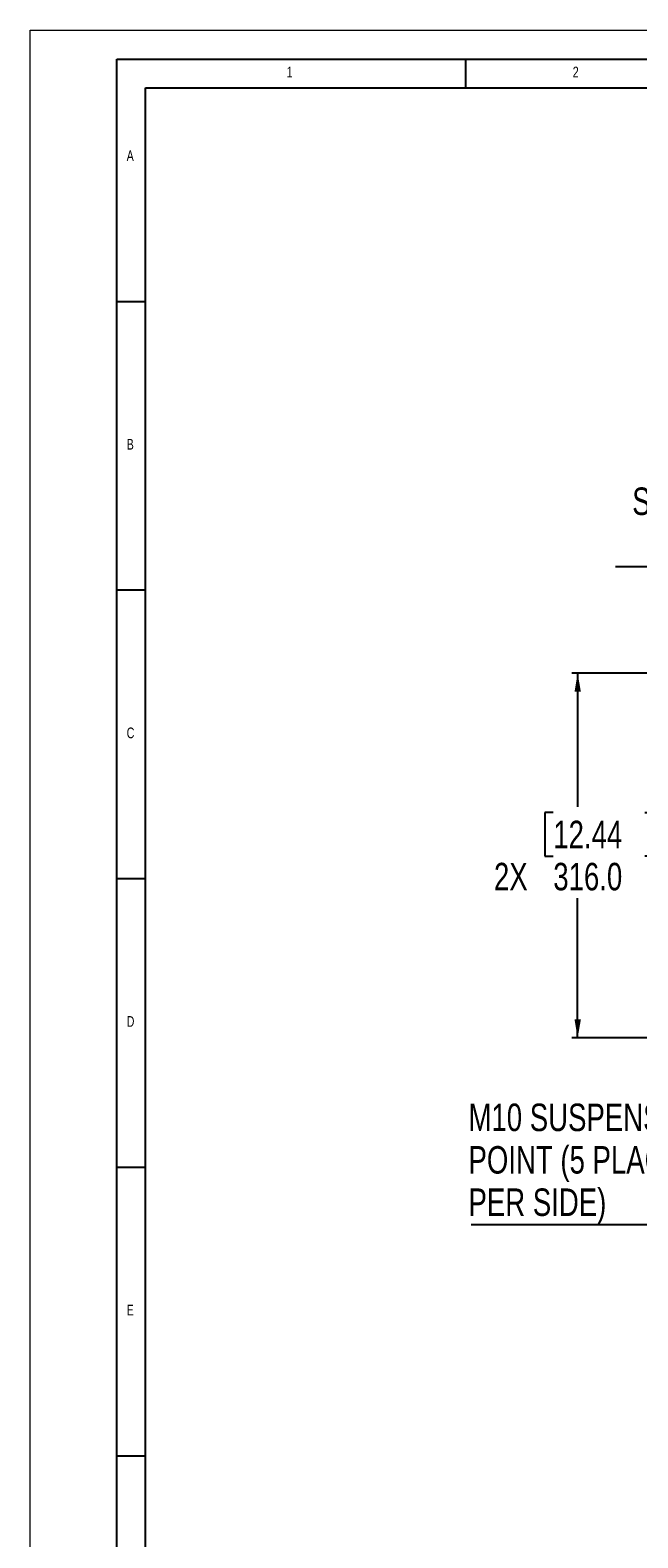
# Model space of a CAD drawing. Header units: millimetres. Extents: x 0 to 4205, y 0 to 2970.
# Tile 10 of 34: x 0 to 526, y 1664 to 2970. Entities that reach past the tile are written whole.
import ezdxf

# ---------------------------------------------------------------- set-up
doc = ezdxf.new("R2010")
doc.units = ezdxf.units.MM
doc.header["$LTSCALE"] = 5
doc.layers.add('FORMAT', color=7, linetype='Continuous')
doc.layers.add('SLD-0', color=7, linetype='Continuous')
doc.styles.add('SLDTEXTSTYLE0', font='TXT', dxfattribs={"width": 0.75})
doc.dimstyles.new('SLDDIMSTYLE1', dxfattribs={"dimtxt": 23.8125, "dimasz": 16, "dimexe": 0, "dimexo": 0.0625, "dimgap": 5.953125, "dimtad": 0, "dimtih": 1, "dimtoh": 1, "dimdec": 1, "dimrnd": 1e-09, "dimzin": 12, "dimdsep": 46, "dimtxsty": 'SLDTEXTSTYLE0', "dimsah": 1, "dimcen": 0.09, "dimadec": 0, "dimazin": 3, "dimtfac": 1, "dimtdec": 1, "dimtmove": 0, "dimatfit": 0, "dimfxl": 1, "dimfrac": 2, "dimtolj": 1, "dimtzin": 12, "dimarcsym": 0})
doc.dimstyles.new('SLDDIMSTYLE2', dxfattribs={"dimtxt": 23.8125, "dimasz": 16, "dimexe": 0, "dimexo": 0.0625, "dimgap": 5.953125, "dimtad": 0, "dimtih": 1, "dimtoh": 1, "dimdec": 1, "dimrnd": 1e-09, "dimzin": 4, "dimdsep": 46, "dimtxsty": 'SLDTEXTSTYLE0', "dimsah": 1, "dimcen": 0.09, "dimadec": 0, "dimazin": 1, "dimtfac": 1, "dimtdec": 1, "dimtofl": 0, "dimtmove": 0, "dimatfit": 3, "dimfxl": 1, "dimfrac": 2, "dimtolj": 1, "dimtzin": 12, "dimarcsym": 0})

# ---------------------------------------------------------------- blocks, each defined once
blk = doc.blocks.new('_D_7')
at = {"layer": 'SLD-0', "color": 7, "transparency": 16777216}
for p, q in [((590.5, 2655.4), (583.2, 2655.4)), ((583.2, 2655.4), (583.2, 2617.5)), ((652, 2655.4), (659.3, 2655.4)), ((659.3, 2655.4), (659.3, 2617.5)), ((583.2, 2617.5), (590.5, 2617.5)), ((659.3, 2617.5), (652, 2617.5)), ((507.2, 2505.3), (735.3, 2505.3)), ((735.3, 2505.3), (735.3, 2455.8)), ((820.3, 2455.8), (730.3, 2455.8)), ((919.9, 2412.9), (730.3, 2412.9)), ((735.3, 2412.9), (735.3, 2382.9))]:
    blk.add_line(p, q, dxfattribs=at)
for points in [[(735.3, 2455.8), (738.1, 2471.8), (732.6, 2471.8)], [(735.3, 2412.9), (732.6, 2396.9), (738.1, 2396.9)]]:
    blk.add_solid(points, dxfattribs=at)
at = {"layer": 'SLD-0', "color": 7, "transparency": 16777216, "char_height": 23.81, "attachment_point": 1, "style": 'SLDTEXTSTYLE0'}
for s, insert in [('1.69', (590.5, 2648.2)), ('42.9', (590.5, 2611.7)), ('STANDARD &', (521.6, 2573.8)), ('PI MODELS', (539.9, 2536))]:
    blk.add_mtext(s, dxfattribs=dict(at, insert=insert))
blk = doc.blocks.new('_D_10')
at = {"layer": 'SLD-0', "color": 7, "transparency": 16777216}
for p, q in [((919.9, 2412.9), (469.3, 2412.9)), ((474.3, 2412.9), (474.3, 2297.1)), ((453.2, 2292.3), (446, 2292.3)), ((446, 2292.3), (446, 2254.4)), ((532.4, 2292.3), (539.6, 2292.3)), ((539.6, 2292.3), (539.6, 2254.4)), ((446, 2254.4), (453.2, 2254.4)), ((539.6, 2254.4), (532.4, 2254.4)), ((474.3, 2096.9), (474.3, 2217.9)), ((753.9, 2096.9), (469.3, 2096.9))]:
    blk.add_line(p, q, dxfattribs=at)
for points in [[(474.3, 2412.9), (471.6, 2396.9), (477.1, 2396.9)], [(474.3, 2096.9), (477.1, 2112.9), (471.6, 2112.9)]]:
    blk.add_solid(points, dxfattribs=at)
at = {"layer": 'SLD-0', "color": 7, "transparency": 16777216, "char_height": 23.81, "attachment_point": 1, "style": 'SLDTEXTSTYLE0'}
for s, insert in [('12.44', (453.2, 2285.1)), ('2X', (401.8, 2248.6)), ('316.0', (453.2, 2248.6))]:
    blk.add_mtext(s, dxfattribs=dict(at, insert=insert))
blk = doc.blocks.new('SW_NOTE_0_2')
at = {"layer": 'SLD-0', "color": 0}
blk.add_line((-259.6, 0), (0, 0), dxfattribs=at)
at = {"layer": 'SLD-0', "color": 0, "attachment_point": 1, "style": 'SLDTEXTSTYLE0'}
for s, insert, char_height in [('M10 SUSPENSION', (-261.9, 104.6), 23.812), ('POINT (5 PLACES', (-261.9, 67.8), 23.812), ('PER SIDE)', (-261.9, 31.1), 23.81)]:
    blk.add_mtext(s, dxfattribs=dict(at, insert=insert, char_height=char_height))

msp = doc.modelspace()

# ---------------------------------------------------------------- linework, layer by layer
at = {"color": 7, "linetype": 'Continuous', "lineweight": 18}
for p, q in [((0.000021, 0.00005), (0.000021, 2970.00005)), ((0.000021, 2970.00005), (4205.000021, 2970.00005))]:
    msp.add_line(p, q, dxfattribs=at)
at = {"layer": 'FORMAT'}
for p, q in [((75.000021, 2945.00005), (4180.000021, 2945.00005)), ((75.000021, 25.00005), (75.000021, 2945.00005)), ((377.5, 2920.00005), (377.5, 2945.00005)), ((100.000021, 50.00005), (100.000021, 2920.00005)), ((100.000021, 2920.00005), (4155.000021, 2920.00005)), ((75.000021, 2735.00005), (100.000021, 2735.00005)), ((75.000021, 2485.00005), (100.000021, 2485.00005)), ((75.000021, 2235.00005), (100.000021, 2235.00005)), ((75.000021, 1985.00005), (100.000021, 1985.00005)), ((75.000021, 1735.00005), (100.000021, 1735.00005))]:
    msp.add_line(p, q, dxfattribs=at)

# ---------------------------------------------------------------- block references
at = {"layer": 'SLD-0', "color": 7}
msp.add_blockref('SW_NOTE_0_2', (641.635282, 1935.423073), dxfattribs=at)

# ---------------------------------------------------------------- texts
at = {"layer": 'FORMAT', "char_height": 9.260417, "attachment_point": 1, "style": 'SLDTEXTSTYLE0'}
for s, insert in [('1', (222.135417, 2938.340157)), ('2', (470.052083, 2938.340157)), ('A', (83.602419, 2865.840122)), ('B', (83.602419, 2615.840122)), ('C', (83.602419, 2365.840122)), ('D', (83.602419, 2115.840122)), ('E', (83.602419, 1865.840122))]:
    msp.add_mtext(s, dxfattribs=dict(at, insert=insert))

# ---------------------------------------------------------------- dimensions: what is measured, and where the dimension line sits
at = {"layer": 'SLD-0', "color": 7}
for base, p1, p2, text, dimstyle, picture, middle in [((735.334588, 2412.917809), (825.333713, 2455.843809), (924.941713, 2412.917809), '<>\\PSTANDARD &\\PPI MODELS', 'SLDDIMSTYLE1', '_D_7', (735.334588, 2582.746653)), ((474.318792, 2096.915271), (924.941713, 2412.917809), (758.907366, 2096.915271), '2X<>', 'SLDDIMSTYLE2', '_D_10', (474.318792, 2257.484651))]:
    dim = msp.add_linear_dim(base=base, p1=p1, p2=p2, angle=90, text=text, dimstyle=dimstyle, dxfattribs=at)
    dim.commit()
    dim.dimension.update_dxf_attribs({"geometry": picture, "text_midpoint": middle, "dimtype": 160})

doc.saveas('drawing.dxf')
